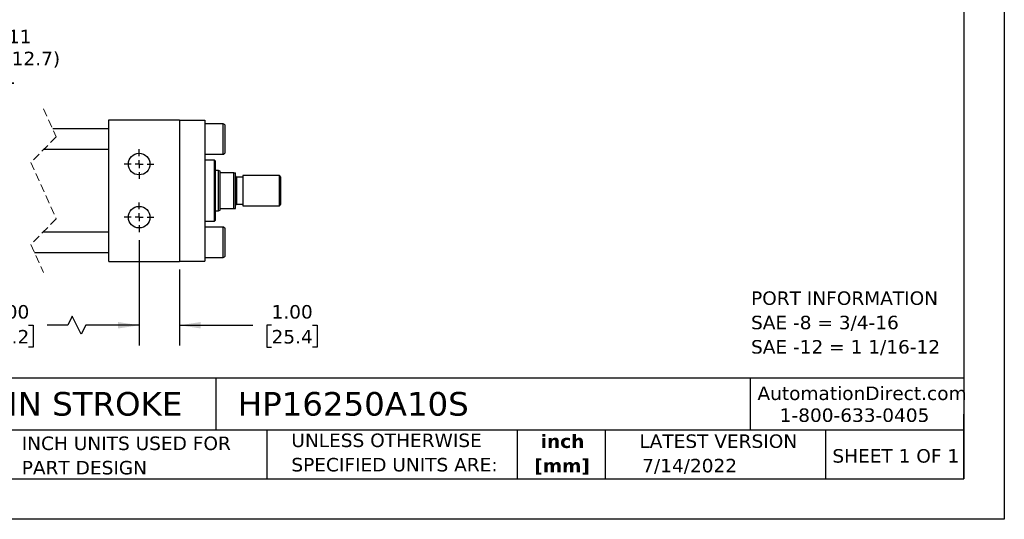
# Model space of a CAD drawing. Header units: inches. Extents: x 0 to 44, y 0 to 34.
# Tile 2 of 4: x 19.7 to 44, y 0 to 12.3. Entities that reach past the tile are written whole.
import ezdxf

# ---------------------------------------------------------------- set-up
doc = ezdxf.new("R2010")
doc.units = ezdxf.units.IN
doc.header["$LTSCALE"] = 4
doc.header["$MEASUREMENT"] = 0
for name, pattern in [('SLD-Center', [0.75, 0.6, -0.05, 0.05, -0.05]), ('SLD-Dashed', [0.075, 0.05, -0.025]), ('SLD-Solid', [0])]:
    doc.linetypes.add(name, pattern=pattern)
doc.layers.add('CENTER', color=40, linetype='SLD-Center')
doc.layers.add('DIMENSIONS', color=140, linetype='SLD-Solid', lineweight=25)
doc.layers.add('TEXT', color=140, linetype='SLD-Solid', lineweight=25)
doc.styles.add('SLDTEXTSTYLE0', font='VERDANA.TTF')
doc.styles.add('SLDTEXTSTYLE1', font='VERDANAB.TTF')
doc.dimstyles.new('SLDDIMSTYLE0', dxfattribs={"dimtxt": 0.339844, "dimasz": 0.52, "dimexe": 0, "dimexo": 0.0625, "dimgap": 0.084961, "dimtad": 0, "dimtih": 1, "dimtoh": 1, "dimrnd": 1e-09, "dimzin": 4, "dimdsep": 46, "dimtxsty": 'SLDTEXTSTYLE0', "dimsah": 1, "dimcen": 0.09, "dimadec": 0, "dimazin": 1, "dimtfac": 1, "dimtofl": 0, "dimtmove": 0, "dimatfit": 3, "dimfxl": 0, "dimfrac": 2, "dimtolj": 1, "dimtzin": 12, "dimarcsym": 0})
doc.dimstyles.new('SLDDIMSTYLE3', dxfattribs={"dimtxt": 0.339844, "dimasz": 0.52, "dimexe": 0, "dimexo": 0.0625, "dimgap": 0.084961, "dimtad": 0, "dimtih": 1, "dimtoh": 1, "dimrnd": 1e-09, "dimzin": 4, "dimdsep": 46, "dimtxsty": 'SLDTEXTSTYLE0', "dimsah": 1, "dimcen": 0.09, "dimadec": 0, "dimazin": 1, "dimtfac": 1, "dimtmove": 0, "dimatfit": 0, "dimfxl": 0, "dimfrac": 2, "dimtolj": 1, "dimtzin": 12, "dimarcsym": 0})
doc.dimstyles.new('SLDDIMSTYLE6', dxfattribs={"dimtxt": 0.339844, "dimasz": 0.52, "dimexe": 0, "dimexo": 0.0625, "dimgap": 0.084961, "dimtad": 0, "dimtih": 1, "dimtoh": 1, "dimrnd": 1e-09, "dimzin": 12, "dimdsep": 46, "dimtxsty": 'SLDTEXTSTYLE0', "dimsah": 1, "dimcen": 0, "dimadec": 0, "dimazin": 3, "dimtfac": 1, "dimtofl": 0, "dimtmove": 0, "dimatfit": 3, "dimfxl": 0, "dimfrac": 2, "dimtolj": 1, "dimtzin": 12, "dimarcsym": 0})

# ---------------------------------------------------------------- blocks, each defined once
blk = doc.blocks.new('SW_NOTE_0')
at = {"layer": 'TEXT', "color": 0, "char_height": 0.33333, "attachment_point": 1, "style": 'SLDTEXTSTYLE0'}
for s, insert in [('PORT INFORMATION', (0, 0.423)), ('SAE -8 = 3/4-16', (0, -0.179)), ('SAE -12 = 1 1/16-12', (0, -0.78))]:
    blk.add_mtext(s, dxfattribs=dict(at, insert=insert))
blk = doc.blocks.new('SW_NOTE_0_1')
at = {"layer": 'TEXT', "color": 0, "char_height": 0.3333, "attachment_point": 2, "style": 'SLDTEXTSTYLE1'}
for s, insert in [('inch', (0.5, 0.423)), ('[mm]', (0.489, -0.179))]:
    blk.add_mtext(s, dxfattribs=dict(at, insert=insert))
blk = doc.blocks.new('SW_NOTE_0_2')
at = {"layer": 'TEXT', "color": 0, "char_height": 0.33333, "attachment_point": 1, "style": 'SLDTEXTSTYLE0'}
for s, insert in [('UNLESS OTHERWISE ', (0, 0.423)), ('SPECIFIED UNITS ARE:', (0, -0.179))]:
    blk.add_mtext(s, dxfattribs=dict(at, insert=insert))
blk = doc.blocks.new('SW_NOTE_0_6')
at = {"layer": 'TEXT', "color": 0, "char_height": 0.33333, "attachment_point": 1, "style": 'SLDTEXTSTYLE0'}
for s, insert in [('INCH UNITS USED FOR ', (0, 0.423)), ('PART DESIGN', (0, -0.179))]:
    blk.add_mtext(s, dxfattribs=dict(at, insert=insert))
blk = doc.blocks.new('_D_19')
at = {"layer": 'DIMENSIONS'}
for p, q in [((15.978, 6.897), (15.978, 4.294)), ((22.636, 6.897), (22.636, 4.294)), ((20.985, 5.016), (20.874, 4.794)), ((21.208, 4.572), (20.985, 5.016)), ((15.978, 4.794), (18.153, 4.794)), ((18.614, 4.794), (18.5, 4.794)), ((18.5, 4.794), (18.5, 4.254)), ((19.907, 4.794), (20.021, 4.794)), ((20.021, 4.794), (20.021, 4.254)), ((20.874, 4.794), (20.367, 4.794)), ((21.319, 4.794), (21.208, 4.572)), ((22.636, 4.794), (21.319, 4.794)), ((18.5, 4.254), (18.614, 4.254)), ((20.021, 4.254), (19.907, 4.254))]:
    blk.add_line(p, q, dxfattribs=at)
for points in [[(15.978, 4.794), (16.498, 4.714), (16.498, 4.874)], [(22.636, 4.794), (22.116, 4.874), (22.116, 4.714)]]:
    blk.add_solid(points, dxfattribs=at)
at = {"layer": 'DIMENSIONS', "char_height": 0.3333, "attachment_point": 1, "style": 'SLDTEXTSTYLE0'}
for s, insert in [('13.00', (18.614, 5.293)), ('330.2', (18.614, 4.677))]:
    blk.add_mtext(s, dxfattribs=dict(at, insert=insert))
blk = doc.blocks.new('_D_20')
at = {"layer": 'DIMENSIONS'}
for p, q in [((22.636, 6.897), (22.636, 4.294)), ((23.636, 6.169), (23.636, 4.294)), ((22.636, 4.794), (21.636, 4.794)), ((23.636, 4.794), (25.445, 4.794)), ((25.905, 4.794), (25.791, 4.794)), ((25.791, 4.794), (25.791, 4.254)), ((26.915, 4.794), (27.029, 4.794)), ((27.029, 4.794), (27.029, 4.254)), ((25.791, 4.254), (25.905, 4.254)), ((27.029, 4.254), (26.915, 4.254))]:
    blk.add_line(p, q, dxfattribs=at)
for points in [[(22.636, 4.794), (22.116, 4.874), (22.116, 4.714)], [(23.636, 4.794), (24.156, 4.714), (24.156, 4.874)]]:
    blk.add_solid(points, dxfattribs=at)
at = {"layer": 'DIMENSIONS', "char_height": 0.3333, "attachment_point": 1, "style": 'SLDTEXTSTYLE0'}
for s, insert in [('1.00', (25.905, 5.293)), ('25.4', (25.905, 4.677))]:
    blk.add_mtext(s, dxfattribs=dict(at, insert=insert))
blk = doc.blocks.new('SW_SYMBOL_HOLE_DEPTH')
at = {"layer": 'DIMENSIONS', "color": 0}
for p, q in [((0, 137.8), (126, 137.8)), ((63, 137.8), (63, 11.8)), ((15.7, 87.4), (63, 11.8)), ((110.2, 87.4), (63, 11.8))]:
    blk.add_line(p, q, dxfattribs=at)
blk = doc.blocks.new('_D_21')
at = {"layer": 'DIMENSIONS'}
for p, q in [((16.046, 9.031), (16.68, 11.398)), ((16.68, 11.398), (17.555, 11.398))]:
    blk.add_line(p, q, dxfattribs=at)
blk.add_solid([(16.046, 9.031), (16.258, 9.513), (16.104, 9.554)], dxfattribs=at)
at = {"layer": 'DIMENSIONS', "xscale": 0.002688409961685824, "yscale": 0.002688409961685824, "zscale": 0.002688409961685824}
blk.add_blockref('SW_SYMBOL_HOLE_DEPTH', (17.805, 11.173), dxfattribs=at)
at = {"layer": 'DIMENSIONS', "char_height": 0.3333, "attachment_point": 1, "style": 'SLDTEXTSTYLE0'}
for s, insert in [('5/8-11', (18.493, 12.092)), ('0.50(12.7)', (18.292, 11.551)), ('X4', (18.967, 11.011))]:
    blk.add_mtext(s, dxfattribs=dict(at, insert=insert))
blk = doc.blocks.new('SW_CENTERMARKSYMBOL_8')
at = {"layer": 'CENTER', "color": 0}
for p, q in [((0, 0.2), (0, 0.366)), ((-0.2, 0), (-0.366, 0)), ((0, 0), (-0.1, 0)), ((0, 0), (0, 0.1)), ((0, 0), (0, -0.1)), ((0, 0), (0.1, 0)), ((0.2, 0), (0.366, 0)), ((0, -0.2), (0, -0.366))]:
    blk.add_line(p, q, dxfattribs=at)
blk = doc.blocks.new('SW_CENTERMARKSYMBOL_9')
at = {"layer": 'CENTER', "color": 0}
for p, q in [((0, 0.2), (0, 0.366)), ((-0.2, 0), (-0.366, 0)), ((0, 0), (-0.1, 0)), ((0, 0), (0, 0.1)), ((0, 0), (0, -0.1)), ((0, 0), (0.1, 0)), ((0.2, 0), (0.366, 0)), ((0, -0.2), (0, -0.366))]:
    blk.add_line(p, q, dxfattribs=at)

msp = doc.modelspace()

# ---------------------------------------------------------------- linework, layer by layer
at = {"color": 7, "linetype": 'SLD-Solid'}
for p, q in [((44, 34), (44, 0)), ((44, 0), (0, 0))]:
    msp.add_line(p, q, dxfattribs=at)
at = {"color": 7, "linetype": 'SLD-Dashed', "lineweight": 18}
for p, q in [((20.275, 10.144), (20.59, 9.446)), ((20.59, 9.446), (19.96, 8.816)), ((19.96, 8.816), (20.59, 7.421)), ((20.59, 7.421), (19.96, 6.791)), ((19.96, 6.791), (20.275, 6.094))]:
    msp.add_line(p, q, dxfattribs=at)
for p, q in [((21.886, 9.869), (23.636, 9.869)), ((21.886, 6.369), (21.886, 9.869)), ((23.636, 9.869), (23.636, 6.369)), ((23.636, 9.859), (24.261, 9.859)), ((24.261, 9.859), (24.261, 6.379)), ((24.711, 9.769), (24.261, 9.769)), ((24.711, 9.019), (24.711, 9.769)), ((21.886, 9.644), (20.501, 9.644)), ((24.761, 9.394), (24.761, 9.719)), ((24.761, 9.069), (24.761, 9.394)), ((20.287, 9.144), (21.886, 9.144)), ((24.261, 9.019), (24.711, 9.019)), ((24.498, 8.868), (24.261, 8.868)), ((24.518, 8.848), (24.498, 8.868)), ((24.498, 8.119), (24.498, 8.868)), ((24.518, 7.389), (24.518, 8.848)), ((24.593, 8.619), (24.518, 8.619)), ((24.637, 8.603), (24.593, 8.619)), ((24.593, 7.619), (24.593, 8.619)), ((24.637, 8.588), (24.637, 8.603)), ((24.637, 7.65), (24.637, 8.588)), ((24.973, 8.556), (24.668, 8.556)), ((24.973, 7.681), (24.973, 8.556)), ((24.973, 8.556), (25.012, 8.556)), ((25.012, 7.681), (25.012, 8.556)), ((25.199, 8.451), (25.043, 8.451)), ((25.043, 8.451), (25.043, 7.787)), ((26.098, 8.494), (25.199, 8.494)), ((25.199, 8.494), (25.199, 7.744)), ((26.137, 8.454), (26.098, 8.494)), ((26.098, 7.744), (26.098, 8.494)), ((26.137, 7.783), (26.137, 8.454)), ((24.498, 7.369), (24.498, 8.119)), ((25.043, 7.787), (25.199, 7.787)), ((26.098, 7.744), (26.137, 7.783)), ((24.518, 7.619), (24.593, 7.619)), ((24.593, 7.619), (24.637, 7.635)), ((24.637, 7.635), (24.637, 7.65)), ((24.668, 7.681), (24.973, 7.681)), ((24.973, 7.681), (25.012, 7.681)), ((25.199, 7.744), (26.098, 7.744)), ((24.261, 7.369), (24.498, 7.369)), ((24.498, 7.369), (24.518, 7.389)), ((21.886, 7.094), (20.262, 7.094)), ((24.711, 7.219), (24.261, 7.219)), ((24.711, 6.469), (24.711, 7.219)), ((24.761, 6.519), (24.761, 7.169)), ((20.049, 6.594), (21.886, 6.594)), ((21.886, 6.369), (23.636, 6.369)), ((23.636, 6.379), (24.261, 6.379)), ((24.261, 6.469), (24.711, 6.469))]:
    msp.add_line(p, q)
for centre in [(22.636, 8.775), (22.636, 7.463)]:
    msp.add_circle(centre, 0.266)
for centre, radius, start, end in [((24.711, 9.719), 0.05, 0.0002, 89.9996), ((24.711, 9.069), 0.05, 270.0004, 359.9998), ((25.043, 8.482), 0.0313, 180.0005, 269.9988), ((25.043, 7.756), 0.0313, 90.0012, 179.9995), ((24.711, 7.169), 0.05, 0.0002, 89.9996), ((24.711, 6.519), 0.05, 270.0004, 359.9998)]:
    msp.add_arc(centre, radius, start, end)
for points, knots in [([(24.668, 8.556), (24.667, 8.556), (24.663, 8.556), (24.658, 8.558), (24.651, 8.561), (24.642, 8.569), (24.637, 8.579), (24.637, 8.587), (24.637, 8.588)], [0, 0, 0, 0, 0.09857, 0.207719, 0.349034, 0.555816, 0.944336, 1, 1, 1, 1]), ([(24.637, 7.65), (24.638, 7.657), (24.64, 7.666), (24.649, 7.675), (24.655, 7.679), (24.662, 7.681), (24.666, 7.681), (24.668, 7.681), (24.668, 7.681)], [0, 0, 0, 0, 0.424675, 0.549713, 0.75899, 0.859431, 0.975069, 1, 1, 1, 1])]:
    msp.add_open_spline(points, degree=3, knots=knots)
at = {"layer": 'TEXT'}
for p, q in [((43, 33), (43, 1)), ((43, 3.484), (1, 3.484)), ((24.529, 3.484), (24.529, 2.2)), ((37.728, 3.484), (37.728, 2.2)), ((43, 1), (43, 2.6)), ((43, 2.2), (1, 2.2)), ((25.792, 2.2), (25.792, 1)), ((31.972, 2.2), (31.972, 1)), ((34.144, 2.2), (34.144, 1)), ((39.582, 2.2), (39.582, 1)), ((1, 1), (43, 1))]:
    msp.add_line(p, q, dxfattribs=at)

# ---------------------------------------------------------------- block references
at = {"layer": 'CENTER'}
for name, p in [('SW_CENTERMARKSYMBOL_8', (22.636, 8.775)), ('SW_CENTERMARKSYMBOL_9', (22.636, 7.463))]:
    msp.add_blockref(name, p, dxfattribs=at)
at = {"layer": 'TEXT'}
for name, p in [('SW_NOTE_0', (37.746, 5.208)), ('SW_NOTE_0_6', (19.737, 1.622)), ('SW_NOTE_0_2', (26.395, 1.696)), ('SW_NOTE_0_1', (32.59, 1.673))]:
    msp.add_blockref(name, p, dxfattribs=at)

# ---------------------------------------------------------------- texts
at = {"layer": 'TEXT', "style": 'SLDTEXTSTYLE0'}
for s, insert, char_height, attachment_point in [('AutomationDirect.com', (37.905, 3.281), 0.33333, 1), ('HYDRAULIC CYLINDER: NFPA, 2.5IN BORE, 10IN STROKE', (1.254, 3.145), 0.58333, 1), ('HP16250A10S', (25.072, 3.145), 0.58333, 1), ('1-800-633-0405', (38.455, 2.74), 0.33333, 1), ('LATEST VERSION', (36.937, 2.098), 0.33333, 2), ('SHEET 1 OF 1', (39.755, 1.734), 0.33333, 1), ('7/14/2022', (35.057, 1.494), 0.3333, 1)]:
    msp.add_mtext(s, dxfattribs=dict(at, insert=insert, char_height=char_height, attachment_point=attachment_point))

# ---------------------------------------------------------------- dimensions: what is measured, and where the dimension line sits
at = {"layer": 'DIMENSIONS'}
dim = msp.add_diameter_dim_2p(p1=(15.909, 8.518), p2=(16.046, 9.031), text='5/8-11\\P{\\fGDT;x}0.50(12.7)\\PX4', dimstyle='SLDDIMSTYLE6', override={"dimpost": '<>'}, dxfattribs=at)
dim.commit()
dim.dimension.update_dxf_attribs({"geometry": '_D_21', "text_midpoint": (19.26, 11.398), "dimtype": 163})
dim = msp.add_linear_dim(base=(22.636, 4.794), p1=(15.978, 7.097), p2=(22.636, 7.097), text='13.00', dimstyle='SLDDIMSTYLE0', dxfattribs=at)
dim.commit()
dim.dimension.update_dxf_attribs({"geometry": '_D_19', "text_midpoint": (19.26, 4.794), "dimtype": 160})
dim = msp.add_linear_dim(base=(23.636, 4.794), p1=(22.636, 7.097), p2=(23.636, 6.369), dimstyle='SLDDIMSTYLE3', dxfattribs=at)
dim.commit()
dim.dimension.update_dxf_attribs({"geometry": '_D_20', "text_midpoint": (26.41, 4.794), "dimtype": 160})

doc.saveas('drawing.dxf')
